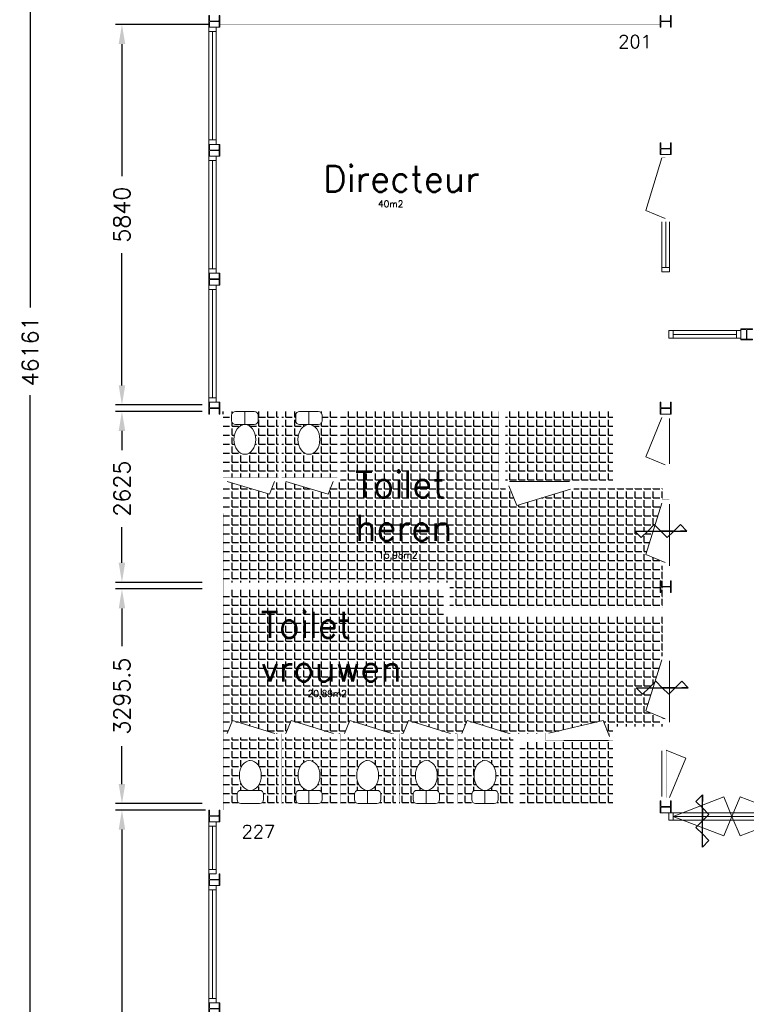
# Model space of a CAD drawing. Header units: millimetres. Extents: x 108018 to 208018, y -107735 to 42299730.
# Tile 4 of 17: x 131081 to 142228, y -65938 to -50821. Entities that reach past the tile are written whole.
import ezdxf

# ---------------------------------------------------------------- set-up
doc = ezdxf.new("R2010")
doc.units = ezdxf.units.MM
doc.header["$MEASUREMENT"] = 0
doc.layers.get('0').update_dxf_attribs({"linetype": 'CONTINUOUS'})
doc.layers.get('DEFPOINTS').update_dxf_attribs({"linetype": 'CONTINUOUS'})
for name, color, linetype in [('Arcering', 21, 'CONTINUOUS'), ('Binnenkozijn', 4, 'CONTINUOUS'), ('Binnenmuur', 1, 'CONTINUOUS'), ('Buitenmuur', 1, 'CONTINUOUS'), ('Maatvoering', 7, 'CONTINUOUS'), ('Profiel', 5, 'CONTINUOUS'), ('SANITAIR', 7, 'CONTINUOUS'), ('TEKST', 7, 'CONTINUOUS'), ('Timmerwerk', 5, 'CONTINUOUS'), ('Zelfsluitend', 7, 'CONTINUOUS')]:
    doc.layers.add(name, color=color, linetype=linetype)
doc.layers.add('Binnendeurkozin', color=4, linetype='CONTINUOUS', lineweight=18)
doc.styles.get("Standard").update_dxf_attribs({"font": 'romans.shx'})
doc.dimstyles.new('DIM-ARR', dxfattribs={"dimtxt": 2.5, "dimasz": 3, "dimexe": 1, "dimexo": 0, "dimgap": 1.5, "dimtad": 1, "dimdsep": 46, "dimtxsty": 'Standard', "dimcen": -3, "dimdle": 1.25, "dimclrt": 7, "dimadec": 0, "dimazin": 0, "dimtfac": 0.8, "dimtmove": 2, "dimatfit": 3, "dimfxl": 1, "dimtvp": 1.8, "dimtolj": 1, "dimarcsym": 0})
pattern_1 = [(0, (0, 0), (0, 137.5), [100, -37.5]), (90, (0, 0), (-137.5, 8e-15), [100, -37.5])]

# ---------------------------------------------------------------- blocks, each defined once
blk = doc.blocks.new('*D114')
at = {"layer": 'DEFPOINTS', "color": 0, "transparency": 16777216}
for p in [(131241, -32786), (134031, -32786), (133981, -78947)]:
    blk.add_point(p, dxfattribs=at)
at = {"layer": 'Maatvoering', "color": 0, "lineweight": -2, "transparency": 16777216}
for p, q in [((134031, -32786), (131141, -32786)), ((131241, -33086), (131241, -55241)), ((131241, -78647), (131241, -56588)), ((133981, -78947), (131141, -78947))]:
    blk.add_line(p, q, dxfattribs=at)
at = {"layer": 'Maatvoering', "color": 0, "transparency": 16777216}
for points in [[(131191, -33086), (131291, -33086), (131241, -32786)], [(131191, -78647), (131291, -78647), (131241, -78947)]]:
    blk.add_solid(points, dxfattribs=at)
at = {"layer": 'Maatvoering', "color": 7, "lineweight": 0, "transparency": 16777216, "insert": (131241, -55914), "char_height": 250, "attachment_point": 5, "rotation": 90}
blk.add_mtext('\\A1;46161', dxfattribs=at)
blk = doc.blocks.new('*D115')
at = {"layer": 'DEFPOINTS', "color": 0, "transparency": 16777216}
for p in [(132649, -59560), (133881, -59560), (133881, -62856)]:
    blk.add_point(p, dxfattribs=at)
at = {"layer": 'Maatvoering', "color": 0, "lineweight": -2, "transparency": 16777216}
for p, q in [((133881, -59560), (132549, -59560)), ((132649, -59860), (132649, -60439)), ((132649, -62556), (132649, -61977)), ((133881, -62856), (132549, -62856))]:
    blk.add_line(p, q, dxfattribs=at)
at = {"layer": 'Maatvoering', "color": 0, "transparency": 16777216}
for points in [[(132599, -59860), (132699, -59860), (132649, -59560)], [(132599, -62556), (132699, -62556), (132649, -62856)]]:
    blk.add_solid(points, dxfattribs=at)
at = {"layer": 'Maatvoering', "color": 7, "lineweight": 0, "transparency": 16777216, "insert": (132649, -61208), "char_height": 250, "attachment_point": 5, "rotation": 90}
blk.add_mtext('\\A1;3295.5', dxfattribs=at)
blk = doc.blocks.new('*D116')
at = {"layer": 'DEFPOINTS', "color": 0, "transparency": 16777216}
for p in [(132649, -56835), (133881, -56835), (133881, -59460)]:
    blk.add_point(p, dxfattribs=at)
at = {"layer": 'Maatvoering', "color": 0, "lineweight": -2, "transparency": 16777216}
for p, q in [((133881, -56835), (132549, -56835)), ((132649, -57135), (132649, -57430)), ((132649, -59160), (132649, -58611)), ((133881, -59460), (132549, -59460))]:
    blk.add_line(p, q, dxfattribs=at)
at = {"layer": 'Maatvoering', "color": 0, "transparency": 16777216}
for points in [[(132599, -57135), (132699, -57135), (132649, -56835)], [(132599, -59160), (132699, -59160), (132649, -59460)]]:
    blk.add_solid(points, dxfattribs=at)
at = {"layer": 'Maatvoering', "color": 7, "lineweight": 0, "transparency": 16777216, "insert": (132649, -58020), "char_height": 250, "attachment_point": 5, "rotation": 90}
blk.add_mtext('\\A1;2625', dxfattribs=at)
blk = doc.blocks.new('*D118')
at = {"layer": 'DEFPOINTS', "color": 0, "transparency": 16777216}
for p in [(132649, -62956), (133931, -62956), (133981, -71896)]:
    blk.add_point(p, dxfattribs=at)
at = {"layer": 'Maatvoering', "color": 0, "lineweight": -2, "transparency": 16777216}
for p, q in [((133931, -62956), (132549, -62956)), ((132649, -63256), (132649, -66835)), ((132649, -71596), (132649, -68016)), ((133981, -71896), (132549, -71896))]:
    blk.add_line(p, q, dxfattribs=at)
at = {"layer": 'Maatvoering', "color": 0, "transparency": 16777216}
for points in [[(132599, -63256), (132699, -63256), (132649, -62956)], [(132599, -71596), (132699, -71596), (132649, -71896)]]:
    blk.add_solid(points, dxfattribs=at)
at = {"layer": 'Maatvoering', "color": 7, "lineweight": 0, "transparency": 16777216, "insert": (132649, -67426), "char_height": 250, "attachment_point": 5, "rotation": 90}
blk.add_mtext('\\A1;8940', dxfattribs=at)
blk = doc.blocks.new('*D119')
at = {"layer": 'DEFPOINTS', "color": 0, "transparency": 16777216}
for p in [(132649, -50895), (133981, -50895), (133881, -56735)]:
    blk.add_point(p, dxfattribs=at)
at = {"layer": 'Maatvoering', "color": 0, "lineweight": -2, "transparency": 16777216}
for p, q in [((133981, -50895), (132549, -50895)), ((132649, -51195), (132649, -53225)), ((132649, -56435), (132649, -54406)), ((133881, -56735), (132549, -56735))]:
    blk.add_line(p, q, dxfattribs=at)
at = {"layer": 'Maatvoering', "color": 0, "transparency": 16777216}
for points in [[(132599, -51195), (132699, -51195), (132649, -50895)], [(132599, -56435), (132699, -56435), (132649, -56735)]]:
    blk.add_solid(points, dxfattribs=at)
at = {"layer": 'Maatvoering', "color": 7, "lineweight": 0, "transparency": 16777216, "insert": (132649, -53815), "char_height": 250, "attachment_point": 5, "rotation": 90}
blk.add_mtext('\\A1;5840', dxfattribs=at)

msp = doc.modelspace()

# ---------------------------------------------------------------- hatches: boundary and pattern name
at = {"layer": 'Arcering'}
h = msp.add_hatch(dxfattribs=at)
h.set_pattern_fill('ANGLE', color=256, scale=500)
h.set_pattern_definition(pattern_1)
h.paths.add_polyline_path([(140181.295, -56835.166), (138531.295, -56835.166), (138531.295, -57913.166), (138598.295, -57913.166), (139513.295, -57913.166), (139580.295, -57913.166), (139580.295, -57920.166), (140181.295, -57920.166)])
h.paths.add_polyline_path([(140797.965, -58672.684), (140716.202, -58672.684), (140616.202, -58772.684), (140516.202, -58672.684), (140716.202, -58672.684), (140816.202, -58572.684), (140826.553, -58583.035), (140934.295, -58245.166), (140934.295, -58193.166), (140941.295, -58193.166), (140941.295, -58020.166), (139580.295, -58020.166), (139580.295, -58027.166), (139528.295, -58027.166), (138706.375, -58277.465), (138603.788, -58027.166), (138583.295, -58027.166), (138531.295, -58027.166), (138531.295, -58020.166), (138431.295, -58020.166), (138431.295, -56835.166), (136001.455, -56835.166), (136001.455, -57910.166), (135951.455, -57910.166), (135891.455, -57910.166), (135810.451, -58107.805), (135161.455, -57910.166), (135101.455, -57910.166), (135051.455, -57910.166), (134991.455, -57910.166), (134910.451, -58107.805), (134261.455, -57910.166), (134201.465, -57910.166), (134201.72, -59460.166), (137681.72, -59460.166), (137681.72, -59850.166), (140941.295, -59850.166), (140941.295, -59535.468, 0.68193828), (140915.295, -59545.666), (140905.795, -59617.666), (140915.295, -59617.666), (140915.295, -59545.666), (140905.795, -59437.666), (140915.295, -59509.666, 0.681933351), (140941.295, -59519.864), (140941.295, -59205.166), (140934.295, -59205.166), (140934.295, -59153.166), (140934.295, -59132.673), (140683.995, -59030.086)])
edge = h.paths.add_edge_path(flags=17)
edge.add_line((135951.455, -56835.166), (135660.775, -56835.166))
edge.add_arc((135660.82, -56895.166), 60, 0, 90.0424681, ccw=False)
edge.add_line((135720.82, -56895.166), (135720.82, -56977.752))
edge.add_arc((135660.82, -56977.752), 60, -90, 0, ccw=False)
edge.add_line((135660.82, -57037.752), (135524.889, -57037.752))
edge.add_ellipse((135517.709, -57265.865), major_axis=(0, 228.113), ratio=0.735922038, start_angle=0, end_angle=360)
edge.add_line((135510.529, -57037.752), (135374.598, -57037.752))
edge.add_arc((135374.598, -56977.752), 60, 180, 270, ccw=False)
edge.add_line((135314.598, -56977.752), (135314.598, -56895.166))
edge.add_arc((135374.598, -56895.166), 60, 90.0465133, 180, ccw=False)
edge.add_line((135374.549, -56835.166), (135101.455, -56835.166))
edge.add_line((135101.455, -56835.166), (135101.455, -57850.166))
edge.add_line((135101.455, -57850.166), (135161.455, -57850.166))
edge.add_line((135161.455, -57850.166), (135891.455, -57850.166))
edge.add_line((135891.455, -57850.166), (135951.455, -57850.166))
edge.add_line((135951.455, -57850.166), (135951.455, -56835.166))
edge = h.paths.add_edge_path()
edge.add_line((135051.455, -56835.166), (134678.007, -56835.166))
edge.add_arc((134678.064, -56895.166), 60, 0, 90.0551312, ccw=False)
edge.add_line((134738.064, -56895.166), (134738.064, -56977.752))
edge.add_arc((134678.064, -56977.752), 60, -90, 0, ccw=False)
edge.add_line((134678.064, -57037.752), (134542.134, -57037.752))
edge.add_ellipse((134534.954, -57265.865), major_axis=(0, 228.113), ratio=0.735922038, start_angle=0, end_angle=360)
edge.add_line((134527.773, -57037.752), (134391.843, -57037.752))
edge.add_arc((134391.843, -56977.752), 60, 180, 270, ccw=False)
edge.add_line((134331.843, -56977.752), (134331.843, -56895.166))
edge.add_arc((134391.843, -56895.166), 60, 90.0583043, 180, ccw=False)
edge.add_line((134391.782, -56835.166), (134152.294, -56835.166))
edge.add_line((134152.294, -56835.166), (134152.294, -56875.166))
edge.add_line((134152.294, -56875.166), (134201.294, -56875.166))
edge.add_line((134201.294, -56875.166), (134201.455, -57850.166))
edge.add_line((134201.455, -57850.166), (134261.455, -57850.166))
edge.add_line((134261.455, -57850.166), (134991.455, -57850.166))
edge.add_line((134991.455, -57850.166), (135051.455, -57850.166))
edge.add_line((135051.455, -57850.166), (135051.455, -56835.166))
h.paths.add_polyline_path([(136558.24, -59135.382), (137232.05, -59135.382), (137232.05, -58966.334), (136558.24, -58966.334)], flags=24)
h.paths.add_polyline_path([(136126.319, -58921.988), (137831.081, -58921.988), (137831.081, -57655.321), (136126.319, -57655.321)], flags=24)
h = msp.add_hatch(dxfattribs=at)
h.set_pattern_fill('ANGLE', color=256, scale=500)
h.set_pattern_definition(pattern_1)
h.paths.add_polyline_path([(140934.295, -60647.166), (140934.295, -60595.166), (140941.295, -60595.166), (140941.295, -59950.166), (137681.72, -59950.166), (137581.72, -59950.166), (137581.72, -59560.166), (134201.736, -59560.166), (134202.101, -61780.666), (134262.101, -61780.666), (134343.105, -61583.027), (134992.101, -61780.666), (135052.101, -61780.666), (135102.101, -61780.666), (135162.101, -61780.666), (135243.105, -61583.027), (135892.101, -61780.666), (135952.101, -61780.666), (136002.101, -61780.666), (136062.101, -61780.666), (136143.105, -61583.027), (136792.101, -61780.666), (136852.101, -61780.666), (136902.101, -61780.666), (136962.101, -61780.666), (137043.105, -61583.027), (137692.101, -61780.666), (137752.101, -61780.666), (137802.101, -61780.666), (137862.101, -61780.666), (137943.105, -61583.027), (138592.101, -61780.666), (138652.101, -61780.666), (138752.101, -61780.666), (139147.295, -61780.666), (139147.295, -61773.666), (139199.295, -61773.666), (140030.465, -61582.535), (140108.802, -61773.666), (140129.295, -61773.666), (140181.295, -61773.666), (140181.295, -61770.666), (140181.295, -61720.666), (140181.295, -61670.666), (140941.295, -61670.666), (140941.295, -61607.166), (140934.295, -61607.166), (140934.295, -61555.166), (140934.295, -61534.673), (140683.995, -61432.086), (140797.171, -61077.175), (140737.405, -61077.175), (140637.405, -61177.175), (140537.405, -61077.175), (140737.405, -61077.175), (140825.153, -60989.427)])
h.paths.add_polyline_path([(140181.295, -61887.666), (140114.295, -61887.666), (139429.295, -61887.666), (139194.295, -61887.666), (139147.295, -61887.666), (138752.101, -61880.666), (138752.101, -62855.666), (140181.295, -62855.666)])
edge = h.paths.add_edge_path()
edge.add_line((138652.101, -61840.666), (138592.101, -61840.666))
edge.add_line((138592.101, -61840.666), (137862.101, -61840.666))
edge.add_line((137862.101, -61840.666), (137802.101, -61840.666))
edge.add_line((137802.101, -61840.666), (137802.101, -62855.666))
edge.add_line((137802.101, -62855.666), (138075.554, -62855.666))
edge.add_arc((138075.529, -62795.666), 60, 180, 270.0239236, ccw=False)
edge.add_line((138015.529, -62795.666), (138015.529, -62713.08))
edge.add_arc((138075.529, -62713.08), 60, 90, 180, ccw=False)
edge.add_line((138075.529, -62653.08), (138215.399, -62653.08))
edge.add_ellipse((138218.64, -62424.967), major_axis=(0, -228.113), ratio=0.735922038, start_angle=0, end_angle=360)
edge.add_line((138224.475, -62653.08), (138361.751, -62653.08))
edge.add_arc((138361.751, -62713.08), 60, 0, 90, ccw=False)
edge.add_line((138421.751, -62713.08), (138421.751, -62795.666))
edge.add_arc((138361.751, -62795.666), 60, -89.9760764, 0, ccw=False)
edge.add_line((138361.776, -62855.666), (138652.101, -62855.666))
edge.add_line((138652.101, -62855.666), (138652.101, -61840.666))
edge = h.paths.add_edge_path()
edge.add_line((137752.101, -61840.666), (137692.101, -61840.666))
edge.add_line((137692.101, -61840.666), (136962.101, -61840.666))
edge.add_line((136962.101, -61840.666), (136902.101, -61840.666))
edge.add_line((136902.101, -61840.666), (136902.101, -62855.666))
edge.add_line((136902.101, -62855.666), (137175.554, -62855.666))
edge.add_arc((137175.529, -62795.666), 60, 180, 270.0239236, ccw=False)
edge.add_line((137115.529, -62795.666), (137115.529, -62713.08))
edge.add_arc((137175.529, -62713.08), 60, 90, 180, ccw=False)
edge.add_line((137175.529, -62653.08), (137315.399, -62653.08))
edge.add_ellipse((137318.64, -62424.967), major_axis=(0, -228.113), ratio=0.735922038, start_angle=0, end_angle=360)
edge.add_line((137324.475, -62653.08), (137461.751, -62653.08))
edge.add_arc((137461.751, -62713.08), 60, 0, 90, ccw=False)
edge.add_line((137521.751, -62713.08), (137521.751, -62795.666))
edge.add_arc((137461.751, -62795.666), 60, -89.9760764, 0, ccw=False)
edge.add_line((137461.776, -62855.666), (137752.101, -62855.666))
edge.add_line((137752.101, -62855.666), (137752.101, -61840.666))
edge = h.paths.add_edge_path()
edge.add_line((136852.101, -61840.666), (136792.101, -61840.666))
edge.add_line((136792.101, -61840.666), (136062.101, -61840.666))
edge.add_line((136062.101, -61840.666), (136002.101, -61840.666))
edge.add_line((136002.101, -61840.666), (136002.101, -62855.666))
edge.add_line((136002.101, -62855.666), (136275.554, -62855.666))
edge.add_arc((136275.529, -62795.666), 60, 180, 270.0239236, ccw=False)
edge.add_line((136215.529, -62795.666), (136215.529, -62713.08))
edge.add_arc((136275.529, -62713.08), 60, 90, 180, ccw=False)
edge.add_line((136275.529, -62653.08), (136415.399, -62653.08))
edge.add_ellipse((136418.64, -62424.967), major_axis=(0, -228.113), ratio=0.735922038, start_angle=0, end_angle=360)
edge.add_line((136424.475, -62653.08), (136561.751, -62653.08))
edge.add_arc((136561.751, -62713.08), 60, 0, 90, ccw=False)
edge.add_line((136621.751, -62713.08), (136621.751, -62795.666))
edge.add_arc((136561.751, -62795.666), 60, -89.9760764, 0, ccw=False)
edge.add_line((136561.776, -62855.666), (136852.101, -62855.666))
edge.add_line((136852.101, -62855.666), (136852.101, -61840.666))
edge = h.paths.add_edge_path()
edge.add_line((135952.101, -61840.666), (135892.101, -61840.666))
edge.add_line((135892.101, -61840.666), (135162.101, -61840.666))
edge.add_line((135162.101, -61840.666), (135102.101, -61840.666))
edge.add_line((135102.101, -61840.666), (135102.101, -62855.666))
edge.add_line((135102.101, -62855.666), (135375.554, -62855.666))
edge.add_arc((135375.529, -62795.666), 60, 180, 270.0239236, ccw=False)
edge.add_line((135315.529, -62795.666), (135315.529, -62713.08))
edge.add_arc((135375.529, -62713.08), 60, 90, 180, ccw=False)
edge.add_line((135375.529, -62653.08), (135514.298, -62653.08))
edge.add_ellipse((135518.64, -62424.967), major_axis=(0, -228.113), ratio=0.735922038, start_angle=0, end_angle=360)
edge.add_line((135522.982, -62653.08), (135661.751, -62653.08))
edge.add_arc((135661.751, -62713.08), 60, 0, 90, ccw=False)
edge.add_line((135721.751, -62713.08), (135721.751, -62795.666))
edge.add_arc((135661.751, -62795.666), 60, -89.9760764, 0, ccw=False)
edge.add_line((135661.776, -62855.666), (135952.101, -62855.666))
edge.add_line((135952.101, -62855.666), (135952.101, -61840.666))
edge = h.paths.add_edge_path()
edge.add_line((135052.101, -61840.666), (134992.101, -61840.666))
edge.add_line((134992.101, -61840.666), (134262.101, -61840.666))
edge.add_line((134262.101, -61840.666), (134202.111, -61840.666))
edge.add_line((134202.111, -61840.666), (134202.278, -62855.666))
edge.add_line((134202.278, -62855.666), (134475.554, -62855.666))
edge.add_arc((134475.529, -62795.666), 60, 180, 270.0239236, ccw=False)
edge.add_line((134415.529, -62795.666), (134415.529, -62713.08))
edge.add_arc((134475.529, -62713.08), 60, 90, 180, ccw=False)
edge.add_line((134475.529, -62653.08), (134614.298, -62653.08))
edge.add_ellipse((134618.64, -62424.967), major_axis=(0, -228.113), ratio=0.735922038, start_angle=0, end_angle=360)
edge.add_line((134622.982, -62653.08), (134761.751, -62653.08))
edge.add_arc((134761.751, -62713.08), 60, 0, 90, ccw=False)
edge.add_line((134821.751, -62713.08), (134821.751, -62795.666))
edge.add_arc((134761.751, -62795.666), 60, -89.9760764, 0, ccw=False)
edge.add_line((134761.776, -62855.666), (135052.101, -62855.666))
edge.add_line((135052.101, -62855.666), (135052.101, -61840.666))
h.paths.add_polyline_path([(135473.66, -61260.852), (136161.755, -61260.852), (136161.755, -61091.805), (135473.66, -61091.805)], flags=24)
h.paths.add_polyline_path([(134678.841, -61079.824), (137164.555, -61079.824), (137164.555, -59813.157), (134678.841, -59813.157)], flags=24)

# ---------------------------------------------------------------- linework, layer by layer
at = {"layer": 'Binnendeurkozin', "lineweight": 0}
for p, q in [((140683.995, -53749.086), (140934.294, -52942.166)), ((140984.294, -53872.166), (140683.995, -53749.086)), ((140683.995, -57534.086), (140934.295, -56927.166)), ((141048.295, -57642.166), (141048.295, -56942.166)), ((140984.295, -57657.166), (140683.995, -57534.086)), ((134910.451, -58107.805), (134261.455, -57910.166)), ((134991.455, -57910.166), (134910.451, -58107.805)), ((135810.451, -58107.805), (135161.455, -57910.166)), ((135891.455, -57910.166), (135810.451, -58107.805)), ((138583.295, -57977.166), (138706.375, -58277.465)), ((139513.295, -57913.166), (138594.295, -57913.166)), ((138706.375, -58277.465), (139528.295, -58027.166)), ((140683.995, -59030.086), (140934.295, -58245.166)), ((141048.295, -59205.166), (141048.295, -58260.166)), ((140984.295, -59153.166), (140683.995, -59030.086)), ((140683.995, -61432.086), (140934.295, -60647.166)), ((141048.295, -61607.166), (141048.295, -60662.166)), ((140984.295, -61555.166), (140683.995, -61432.086)), ((134262.101, -61780.666), (134343.105, -61583.027)), ((134343.105, -61583.027), (134992.101, -61780.666)), ((135162.101, -61780.666), (135243.105, -61583.027)), ((135243.105, -61583.027), (135892.101, -61780.666)), ((136062.101, -61780.666), (136143.105, -61583.027)), ((136143.105, -61583.027), (136792.101, -61780.666)), ((136962.101, -61780.666), (137043.105, -61583.027)), ((137043.105, -61583.027), (137692.101, -61780.666)), ((137862.101, -61780.666), (137943.105, -61583.027)), ((137943.105, -61583.027), (138592.101, -61780.666)), ((140030.465, -61582.535), (139199.295, -61773.666)), ((140129.295, -61823.666), (140030.465, -61582.535)), ((139429.295, -61887.666), (140114.295, -61887.666)), ((140934.295, -62048.666), (140934.295, -62748.666)), ((140998.295, -62033.666), (141298.595, -62156.746)), ((141298.595, -62156.746), (141048.295, -62763.666)), ((141885.215, -62752.367), (141108.295, -63052.666)), ((142008.295, -63052.666), (141885.215, -62752.367)), ((142008.295, -63052.666), (142131.375, -62752.367)), ((142131.375, -62752.367), (142908.295, -63052.666)), ((142008.295, -62995.666), (142908.295, -62995.666)), ((141108.295, -63052.666), (142008.295, -63052.666)), ((141885.215, -63352.966), (141108.295, -63052.666)), ((142008.295, -63109.666), (141108.295, -63109.666)), ((142008.295, -63052.666), (141885.215, -63352.966)), ((142908.295, -63052.666), (142008.295, -63052.666)), ((142008.295, -63052.666), (142131.375, -63352.966)), ((142131.375, -63352.966), (142908.295, -63052.666))]:
    msp.add_line(p, q, dxfattribs=at)
at = {"layer": 'Binnendeurkozin', "lineweight": 0, "const_width": 0.8}
for points in [[(141048.294, -52890.166), (140934.294, -52890.166), (140934.294, -52942.166), (140984.294, -52942.166), (140984.294, -52957.166), (141048.294, -52957.166), (141048.294, -52890.166)], [(140934.294, -52942.166), (140984.294, -52942.166), (140984.294, -53872.166), (140934.294, -53872.166), (140934.294, -52942.166)], [(141048.294, -52957.166), (141048.294, -53857.166)], [(141048.294, -53924.166), (140934.294, -53924.166), (140934.294, -53872.166), (140984.294, -53872.166), (140984.294, -53857.166), (141048.294, -53857.166), (141048.294, -53924.166)], [(141048.295, -56875.166), (140934.295, -56875.166), (140934.295, -56927.166), (140984.295, -56927.166), (140984.295, -56942.166), (141048.295, -56942.166), (141048.295, -56875.166)], [(140934.295, -56927.166), (140984.295, -56927.166), (140984.295, -57657.166), (140934.295, -57657.166), (140934.295, -56927.166)], [(141048.295, -57709.166), (140934.295, -57709.166), (140934.295, -57657.166), (140984.295, -57657.166), (140984.295, -57642.166), (141048.295, -57642.166), (141048.295, -57709.166)], [(134261.455, -57850.166), (134261.455, -57910.166), (134201.455, -57910.166), (134201.455, -57850.166), (134261.455, -57850.166)], [(134991.455, -57850.166), (134261.455, -57850.166)], [(135051.455, -57850.166), (135051.455, -57910.166), (134991.455, -57910.166), (134991.455, -57850.166), (135051.455, -57850.166)], [(135161.455, -57850.166), (135161.455, -57910.166), (135101.455, -57910.166), (135101.455, -57850.166), (135161.455, -57850.166)], [(135891.455, -57850.166), (135161.455, -57850.166)], [(135951.455, -57850.166), (135951.455, -57910.166), (135891.455, -57910.166), (135891.455, -57850.166), (135951.455, -57850.166)], [(134991.455, -57910.166), (134261.455, -57910.166)], [(135891.455, -57910.166), (135161.455, -57910.166)], [(138531.295, -57913.166), (138531.295, -58027.166), (138583.295, -58027.166), (138583.295, -57977.166), (138598.295, -57977.166), (138598.295, -57913.166), (138531.295, -57913.166)], [(138583.295, -58027.166), (138583.295, -57977.166), (139528.295, -57977.166), (139528.295, -58027.166), (138583.295, -58027.166)], [(139580.295, -57913.166), (139580.295, -58027.166), (139528.295, -58027.166), (139528.295, -57977.166), (139513.295, -57977.166), (139513.295, -57913.166), (139580.295, -57913.166)], [(141048.295, -58193.166), (140934.295, -58193.166), (140934.295, -58245.166), (140984.295, -58245.166), (140984.295, -58260.166), (141048.295, -58260.166), (141048.295, -58193.166)], [(140934.295, -58245.166), (140984.295, -58245.166), (140984.295, -59153.166), (140934.295, -59153.166), (140934.295, -58245.166)], [(141048.295, -58360.826), (141048.295, -59138.166)], [(141048.295, -59205.166), (140934.295, -59205.166), (140934.295, -59153.166), (140984.295, -59153.166), (140984.295, -59138.166), (141048.295, -59138.166), (141048.295, -59205.166)], [(141048.295, -60595.166), (140934.295, -60595.166), (140934.295, -60647.166), (140984.295, -60647.166), (140984.295, -60662.166), (141048.295, -60662.166), (141048.295, -60595.166)], [(140934.295, -60647.166), (140984.295, -60647.166), (140984.295, -61555.166), (140934.295, -61555.166), (140934.295, -60647.166)], [(141048.295, -60762.826), (141048.295, -61540.166)], [(141048.295, -61607.166), (140934.295, -61607.166), (140934.295, -61555.166), (140984.295, -61555.166), (140984.295, -61540.166), (141048.295, -61540.166), (141048.295, -61607.166)], [(134202.101, -61840.666), (134202.101, -61780.666), (134262.101, -61780.666), (134262.101, -61840.666), (134202.101, -61840.666)], [(134262.101, -61780.666), (134992.101, -61780.666)], [(134992.101, -61840.666), (134992.101, -61780.666), (135052.101, -61780.666), (135052.101, -61840.666), (134992.101, -61840.666)], [(135102.101, -61840.666), (135102.101, -61780.666), (135162.101, -61780.666), (135162.101, -61840.666), (135102.101, -61840.666)], [(135162.101, -61780.666), (135892.101, -61780.666)], [(135892.101, -61840.666), (135892.101, -61780.666), (135952.101, -61780.666), (135952.101, -61840.666), (135892.101, -61840.666)], [(136002.101, -61840.666), (136002.101, -61780.666), (136062.101, -61780.666), (136062.101, -61840.666), (136002.101, -61840.666)], [(136062.101, -61780.666), (136792.101, -61780.666)], [(136792.101, -61840.666), (136792.101, -61780.666), (136852.101, -61780.666), (136852.101, -61840.666), (136792.101, -61840.666)], [(136902.101, -61840.666), (136902.101, -61780.666), (136962.101, -61780.666), (136962.101, -61840.666), (136902.101, -61840.666)], [(136962.101, -61780.666), (137692.101, -61780.666)], [(137692.101, -61840.666), (137692.101, -61780.666), (137752.101, -61780.666), (137752.101, -61840.666), (137692.101, -61840.666)], [(137802.101, -61840.666), (137802.101, -61780.666), (137862.101, -61780.666), (137862.101, -61840.666), (137802.101, -61840.666)], [(137862.101, -61780.666), (138592.101, -61780.666)], [(138592.101, -61840.666), (138592.101, -61780.666), (138652.101, -61780.666), (138652.101, -61840.666), (138592.101, -61840.666)], [(139147.295, -61887.666), (139147.295, -61773.666), (139199.295, -61773.666), (139199.295, -61823.666), (139214.295, -61823.666), (139214.295, -61887.666), (139147.295, -61887.666)], [(140129.295, -61773.666), (140129.295, -61823.666), (139199.295, -61823.666), (139199.295, -61773.666), (140129.295, -61773.666)], [(140181.295, -61887.666), (140181.295, -61773.666), (140129.295, -61773.666), (140129.295, -61823.666), (140114.295, -61823.666), (140114.295, -61887.666), (140181.295, -61887.666)], [(134262.101, -61840.666), (134992.101, -61840.666)], [(135162.101, -61840.666), (135892.101, -61840.666)], [(136062.101, -61840.666), (136792.101, -61840.666)], [(136962.101, -61840.666), (137692.101, -61840.666)], [(137862.101, -61840.666), (138592.101, -61840.666)], [(139991.635, -61887.666), (139194.295, -61887.666)], [(140934.295, -61981.666), (141048.295, -61981.666), (141048.295, -62033.666), (140998.295, -62033.666), (140998.295, -62048.666), (140934.295, -62048.666), (140934.295, -61981.666)], [(141048.295, -62763.666), (140998.295, -62763.666), (140998.295, -62033.666), (141048.295, -62033.666), (141048.295, -62763.666)], [(141067.295, -62815.666), (140915.295, -62815.666)], [(140934.295, -62815.666), (141048.295, -62815.666), (141048.295, -62763.666), (140998.295, -62763.666), (140998.295, -62748.666), (140934.295, -62748.666), (140934.295, -62815.666)]]:
    msp.add_lwpolyline(points, dxfattribs=at)
at = {"layer": 'Binnendeurkozin', "lineweight": 0}
for points in [[(141041.295, -62995.666), (141108.295, -62995.666), (141108.295, -63109.666), (141041.295, -63109.666), (141041.295, -62995.666)], [(141108.295, -62995.666), (142008.295, -62995.666)], [(142908.295, -63109.666), (142008.295, -63109.666)]]:
    msp.add_lwpolyline(points, dxfattribs=at)
at = {"layer": 'Binnenkozijn', "lineweight": 0}
for p, q in [((134038.294, -52668.166), (134038.294, -51002.166)), ((134095.294, -51002.166), (134095.294, -52668.166)), ((134038.294, -54648.166), (134038.294, -52982.166)), ((134095.294, -52982.166), (134095.294, -54648.166)), ((140991.294, -54624.166), (140991.294, -53924.166)), ((141048.294, -53924.166), (141048.294, -54624.166)), ((134038.294, -56628.166), (134038.294, -54962.166)), ((134095.294, -54962.166), (134095.294, -56628.166)), ((141108.295, -55652.164), (142078.295, -55652.164)), ((142145.295, -55709.164), (141108.295, -55709.164)), ((134038.294, -63868.666), (134038.294, -63202.666)), ((134095.294, -63202.666), (134095.294, -63868.666)), ((134038.294, -65848.666), (134038.294, -64182.666)), ((134095.294, -64182.666), (134095.294, -65848.666))]:
    msp.add_line(p, q, dxfattribs=at)
for points in [[(133981.294, -51002.166), (133981.294, -50935.166), (134095.294, -50935.166), (134095.294, -51002.166), (133981.294, -51002.166)], [(133981.294, -52668.166), (133981.294, -51002.166)], [(133981.294, -52735.166), (133981.294, -52668.166), (134095.294, -52668.166), (134095.294, -52735.166), (133981.294, -52735.166)], [(133981.294, -52982.166), (133981.294, -52915.166), (134095.294, -52915.166), (134095.294, -52982.166), (133981.294, -52982.166)], [(133981.294, -54648.166), (133981.294, -52982.166)], [(140934.294, -54624.166), (140934.294, -53924.166)], [(133981.294, -54715.166), (133981.294, -54648.166), (134095.294, -54648.166), (134095.294, -54715.166), (133981.294, -54715.166)], [(140934.294, -54691.166), (140934.294, -54624.166), (141048.294, -54624.166), (141048.294, -54691.166), (140934.294, -54691.166)], [(133981.294, -54962.166), (133981.294, -54895.166), (134095.294, -54895.166), (134095.294, -54962.166), (133981.294, -54962.166)], [(133981.294, -56628.166), (133981.294, -54962.166)], [(141041.295, -55595.164), (141108.295, -55595.164), (141108.295, -55709.164), (141041.295, -55709.164), (141041.295, -55595.164)], [(141108.295, -55595.164), (142145.295, -55595.164)], [(142078.295, -55595.164), (142145.295, -55595.164), (142145.295, -55709.164), (142078.295, -55709.164), (142078.295, -55595.164)], [(133981.294, -56695.166), (133981.294, -56628.166), (134095.294, -56628.166), (134095.294, -56695.166), (133981.294, -56695.166)], [(133981.294, -63202.666), (133981.294, -63135.666), (134095.294, -63135.666), (134095.294, -63202.666), (133981.294, -63202.666)], [(133981.294, -63868.666), (133981.294, -63202.666)], [(133981.294, -63935.666), (133981.294, -63868.666), (134095.294, -63868.666), (134095.294, -63935.666), (133981.294, -63935.666)], [(133981.294, -64182.666), (133981.294, -64115.666), (134095.294, -64115.666), (134095.294, -64182.666), (133981.294, -64182.666)], [(133981.294, -65848.666), (133981.294, -64182.666)], [(133981.294, -65915.666), (133981.294, -65848.666), (134095.294, -65848.666), (134095.294, -65915.666), (133981.294, -65915.666)]]:
    msp.add_lwpolyline(points, dxfattribs=at)
at = {"layer": 'Binnenmuur', "lineweight": 0, "const_width": 0.8}
for points in [[(140941.294, -52797.166), (141041.294, -52797.166), (141041.295, -50848.166), (140941.295, -50848.166), (140941.294, -52797.166), (140941.294, -52797.166)], [(140941.295, -56782.166), (141041.295, -56782.166), (141041.295, -54691.166), (140941.295, -54691.166), (140941.295, -56782.166), (140941.295, -56782.166)], [(133881.294, -62955.666), (133981.294, -62955.666), (133981.294, -56695.166), (133881.294, -56695.166), (133881.294, -62955.666), (133881.294, -62955.666)], [(135101.455, -56835.166), (135051.455, -56835.166), (135051.455, -57910.166), (135101.455, -57910.166), (135101.455, -56835.166)], [(136001.455, -56835.166), (135951.455, -56835.166), (135951.455, -57910.166), (136001.455, -57910.166), (136001.455, -56835.166)], [(140281.295, -57920.166), (140281.295, -56835.166), (140181.295, -56835.166), (140181.295, -57920.166), (140281.295, -57920.166)], [(134102.295, -62955.666), (134202.295, -62955.666), (134201.294, -56875.166), (134101.294, -56875.166), (134102.295, -62955.666), (134102.295, -62955.666)], [(141041.295, -57709.166), (140941.295, -57709.166), (140941.295, -58193.166), (141041.295, -58193.166), (141041.295, -57709.166)], [(141041.295, -59205.166), (140941.295, -59205.166), (140941.295, -60595.166), (141041.295, -60595.166), (141041.295, -59205.166)], [(134201.72, -59460.166), (137681.72, -59460.166), (137681.72, -59850.166), (140941.295, -59850.166), (140941.295, -59950.166), (137681.72, -59950.166), (137581.72, -59950.166), (137581.72, -59560.166), (134201.734, -59560.166), (134201.72, -59460.166)], [(141041.295, -61607.166), (140941.295, -61607.166), (140941.295, -61981.666), (141041.295, -61981.666), (141041.295, -61607.166)], [(135052.101, -62855.666), (135102.101, -62855.666), (135102.101, -61780.666), (135052.101, -61780.666), (135052.101, -62855.666)], [(135952.101, -62855.666), (136002.101, -62855.666), (136002.101, -61780.666), (135952.101, -61780.666), (135952.101, -62855.666)], [(136852.101, -62855.666), (136902.101, -62855.666), (136902.101, -61780.666), (136852.101, -61780.666), (136852.101, -62855.666)], [(137752.101, -62855.666), (137802.101, -62855.666), (137802.101, -61780.666), (137752.101, -61780.666), (137752.101, -62855.666)], [(139147.295, -61780.666), (138752.101, -61780.666), (138752.101, -61880.666), (139147.295, -61880.666), (139147.295, -61780.666)], [(140281.295, -61770.666), (140281.295, -62855.666), (140181.295, -62855.666), (140181.295, -61770.666), (140281.295, -61770.666)], [(140905.795, -62955.666), (140905.795, -62855.666), (134202.286, -62855.666), (134202.286, -62955.666), (140905.795, -62955.666)], [(141041.295, -62995.666), (141041.295, -66112.666), (140941.295, -66112.666), (140941.295, -62995.666), (141041.295, -62995.666)]]:
    msp.add_lwpolyline(points, dxfattribs=at)
at = {"layer": 'Buitenmuur', "lineweight": 0, "const_width": 0.8}
for points in [[(140905.794, -50895.166), (134152.295, -50895.166), (134152.295, -50795.166), (140905.794, -50795.166), (140905.794, -50895.166)], [(140905.795, -56835.166), (134152.295, -56835.166), (134152.295, -56735.166), (140905.795, -56735.166), (140905.795, -56835.166)], [(138531.295, -57920.166), (138531.295, -58020.166), (138431.295, -58020.166), (138431.295, -56835.166), (138531.295, -56835.166), (138531.295, -57920.166), (138531.295, -57920.166)], [(139580.295, -57970.166), (139580.295, -57920.166), (140941.295, -57920.166), (140941.295, -58020.166), (139580.295, -58020.166), (139580.295, -57970.166)], [(140181.295, -61720.666), (140181.295, -61770.666), (140941.295, -61770.666), (140941.295, -61670.666), (140181.295, -61670.666), (140181.295, -61720.666)], [(138752.101, -61780.666), (138752.101, -61780.666), (138652.101, -61780.666), (138652.101, -62859.158), (138752.101, -62859.158), (138752.101, -61780.666), (138752.101, -61780.666)], [(139641.295, -62955.666), (139741.295, -62955.666), (139741.295, -64515.666), (140941.295, -64515.666), (140941.295, -64615.666), (139641.295, -64615.666), (139641.295, -62955.666)]]:
    msp.add_lwpolyline(points, dxfattribs=at)
at = {"layer": 'Profiel', "lineweight": 0}
for points in [[(133981.294, -50935.166), (133990.794, -50935.166), (133990.794, -50863.166, -0.414213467), (134005.794, -50848.166), (134127.794, -50848.166, -0.414213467), (134142.794, -50863.166), (134142.794, -50935.166), (134152.294, -50935.166), (134152.295, -50755.166), (134142.795, -50755.166), (134142.795, -50827.166, -0.41421385), (134127.795, -50842.166), (134005.795, -50842.166, -0.414213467), (133990.795, -50827.166), (133990.795, -50755.166), (133981.294, -50755.166)], [(140905.794, -50935.166), (140915.294, -50935.166), (140915.295, -50863.166, -0.414213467), (140930.295, -50848.166), (141052.295, -50848.166, -0.414213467), (141067.295, -50863.166), (141067.295, -50935.166), (141076.795, -50935.166), (141076.795, -50755.166), (141067.295, -50755.166), (141067.295, -50827.166, -0.41421385), (141052.295, -50842.166), (140930.295, -50842.166, -0.414213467), (140915.295, -50827.166), (140915.295, -50755.166), (140905.794, -50755.166)], [(133981.294, -52915.166), (133990.794, -52915.166), (133990.794, -52843.166, -0.414213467), (134005.794, -52828.166), (134127.794, -52828.166, -0.414213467), (134142.794, -52843.166), (134142.794, -52915.166), (134152.294, -52915.166), (134152.295, -52735.166), (134142.795, -52735.166), (134142.795, -52807.166, -0.41421385), (134127.795, -52822.166), (134005.795, -52822.166, -0.414213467), (133990.795, -52807.166), (133990.795, -52735.166), (133981.294, -52735.166)], [(140905.794, -52890.166), (140915.294, -52890.166), (140915.294, -52818.166, -0.414213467), (140930.294, -52803.166), (141052.294, -52803.166, -0.414213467), (141067.294, -52818.166), (141067.294, -52890.166), (141076.794, -52890.166), (141076.794, -52710.166), (141067.294, -52710.166), (141067.294, -52782.166, -0.41421385), (141052.294, -52797.166), (140930.294, -52797.166, -0.414213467), (140915.294, -52782.166), (140915.295, -52710.166), (140905.794, -52710.166)], [(133981.294, -54895.166), (133990.794, -54895.166), (133990.794, -54823.166, -0.414213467), (134005.794, -54808.166), (134127.794, -54808.166, -0.414213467), (134142.794, -54823.166), (134142.794, -54895.166), (134152.294, -54895.166), (134152.295, -54715.166), (134142.795, -54715.166), (134142.795, -54787.166, -0.41421385), (134127.795, -54802.166), (134005.795, -54802.166, -0.414213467), (133990.795, -54787.166), (133990.795, -54715.166), (133981.294, -54715.166)], [(142145.295, -55566.664), (142145.295, -55576.164), (142217.295, -55576.164, -0.414213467), (142232.295, -55591.164), (142232.295, -55713.164, -0.414213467), (142217.295, -55728.164), (142145.295, -55728.164), (142145.295, -55737.664), (142325.295, -55737.664), (142325.295, -55728.164), (142253.295, -55728.164, -0.41421385), (142238.295, -55713.164), (142238.295, -55591.164, -0.414213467), (142253.295, -55576.164), (142325.295, -55576.164), (142325.295, -55566.664)], [(133981.294, -56875.166), (133990.794, -56875.166), (133990.794, -56803.166, -0.414213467), (134005.794, -56788.166), (134127.794, -56788.166, -0.414213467), (134142.794, -56803.166), (134142.794, -56875.166), (134152.294, -56875.166), (134152.295, -56695.166), (134142.795, -56695.166), (134142.795, -56767.166, -0.41421385), (134127.795, -56782.166), (134005.795, -56782.166, -0.414213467), (133990.795, -56767.166), (133990.795, -56695.166), (133981.294, -56695.166)], [(140905.795, -56875.166), (140915.295, -56875.166), (140915.295, -56803.166, -0.414213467), (140930.295, -56788.166), (141052.295, -56788.166, -0.414213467), (141067.295, -56803.166), (141067.295, -56875.166), (141076.795, -56875.166), (141076.795, -56695.166), (141067.295, -56695.166), (141067.295, -56767.166, -0.41421385), (141052.295, -56782.166), (140930.295, -56782.166, -0.414213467), (140915.295, -56767.166), (140915.295, -56695.166), (140905.795, -56695.166)], [(140905.795, -59617.666), (140915.295, -59617.666), (140915.295, -59545.666, -0.414213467), (140930.295, -59530.666), (141052.295, -59530.666, -0.414213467), (141067.295, -59545.666), (141067.295, -59617.666), (141076.795, -59617.666), (141076.795, -59437.666), (141067.295, -59437.666), (141067.295, -59509.666, -0.41421385), (141052.295, -59524.666), (140930.295, -59524.666, -0.414213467), (140915.295, -59509.666), (140915.295, -59437.666), (140905.795, -59437.666)], [(140905.795, -62995.666), (140915.295, -62995.666), (140915.295, -62923.666, -0.414213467), (140930.295, -62908.666), (141052.295, -62908.666, -0.414213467), (141067.295, -62923.666), (141067.295, -62995.666), (141076.795, -62995.666), (141076.795, -62815.666), (141067.295, -62815.666), (141067.295, -62887.666, -0.41421385), (141052.295, -62902.666), (140930.295, -62902.666, -0.414213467), (140915.295, -62887.666), (140915.295, -62815.666), (140905.795, -62815.666)], [(133981.294, -63135.666), (133990.794, -63135.666), (133990.794, -63063.666, -0.414213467), (134005.794, -63048.666), (134127.794, -63048.666, -0.414213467), (134142.794, -63063.666), (134142.794, -63135.666), (134152.294, -63135.666), (134152.295, -62955.666), (134142.795, -62955.666), (134142.795, -63027.666, -0.41421385), (134127.795, -63042.666), (134005.795, -63042.666, -0.414213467), (133990.795, -63027.666), (133990.795, -62955.666), (133981.294, -62955.666)], [(133981.294, -64115.666), (133990.794, -64115.666), (133990.794, -64043.666, -0.414213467), (134005.794, -64028.666), (134127.794, -64028.666, -0.414213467), (134142.794, -64043.666), (134142.794, -64115.666), (134152.294, -64115.666), (134152.295, -63935.666), (134142.795, -63935.666), (134142.795, -64007.666, -0.41421385), (134127.795, -64022.666), (134005.795, -64022.666, -0.414213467), (133990.795, -64007.666), (133990.795, -63935.666), (133981.294, -63935.666)], [(133981.294, -66095.666), (133990.794, -66095.666), (133990.794, -66023.666, -0.414213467), (134005.794, -66008.666), (134127.794, -66008.666, -0.414213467), (134142.794, -66023.666), (134142.794, -66095.666), (134152.294, -66095.666), (134152.295, -65915.666), (134142.795, -65915.666), (134142.795, -65987.666, -0.41421385), (134127.795, -66002.666), (134005.795, -66002.666, -0.414213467), (133990.795, -65987.666), (133990.795, -65915.666), (133981.294, -65915.666)]]:
    msp.add_lwpolyline(points, format="xyb", close=True, dxfattribs=at)
at = {"layer": 'SANITAIR', "lineweight": 0}
for points in [[(134331.843, -56895.166, -0.414213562), (134391.843, -56835.166), (134678.064, -56835.166, -0.414213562), (134738.064, -56895.166), (134738.064, -56977.752, -0.414213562), (134678.064, -57037.752), (134391.843, -57037.752, -0.414213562), (134331.843, -56977.752)], [(135314.598, -56895.166, -0.414213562), (135374.598, -56835.166), (135660.82, -56835.166, -0.414213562), (135720.82, -56895.166), (135720.82, -56977.752, -0.414213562), (135660.82, -57037.752), (135374.598, -57037.752, -0.414213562), (135314.598, -56977.752)], [(134821.751, -62795.666, -0.414213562), (134761.751, -62855.666), (134475.529, -62855.666, -0.414213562), (134415.529, -62795.666), (134415.529, -62713.08, -0.414213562), (134475.529, -62653.08), (134761.751, -62653.08, -0.414213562), (134821.751, -62713.08)], [(135721.751, -62795.666, -0.414213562), (135661.751, -62855.666), (135375.529, -62855.666, -0.414213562), (135315.529, -62795.666), (135315.529, -62713.08, -0.414213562), (135375.529, -62653.08), (135661.751, -62653.08, -0.414213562), (135721.751, -62713.08)], [(136621.751, -62795.666, -0.414213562), (136561.751, -62855.666), (136275.529, -62855.666, -0.414213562), (136215.529, -62795.666), (136215.529, -62713.08, -0.414213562), (136275.529, -62653.08), (136561.751, -62653.08, -0.414213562), (136621.751, -62713.08)], [(137521.751, -62795.666, -0.414213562), (137461.751, -62855.666), (137175.529, -62855.666, -0.414213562), (137115.529, -62795.666), (137115.529, -62713.08, -0.414213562), (137175.529, -62653.08), (137461.751, -62653.08, -0.414213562), (137521.751, -62713.08)], [(138421.751, -62795.666, -0.414213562), (138361.751, -62855.666), (138075.529, -62855.666, -0.414213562), (138015.529, -62795.666), (138015.529, -62713.08, -0.414213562), (138075.529, -62653.08), (138361.751, -62653.08, -0.414213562), (138421.751, -62713.08)]]:
    msp.add_lwpolyline(points, format="xyb", close=True, dxfattribs=at)
for points in [[(134534.954, -57037.752), (134534.954, -56835.166)], [(135517.709, -57037.752), (135517.709, -56835.166)], [(135518.64, -62653.08), (135518.64, -62855.666)], [(136418.64, -62653.08), (136418.64, -62855.666)], [(137318.64, -62653.08), (137318.64, -62855.666)], [(138218.64, -62653.08), (138218.64, -62855.666)]]:
    msp.add_lwpolyline(points, dxfattribs=at)
for centre, major_axis in [((134534.954, -57265.865), (0, 228.113)), ((135517.709, -57265.865), (0, 228.113)), ((134618.64, -62424.967), (0, -228.113)), ((135518.64, -62424.967), (0, -228.113)), ((136418.64, -62424.967), (0, -228.113)), ((137318.64, -62424.967), (0, -228.113)), ((138218.64, -62424.967), (0, -228.113))]:
    msp.add_ellipse(centre, major_axis=major_axis, ratio=0.735922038, dxfattribs=at)
at = {"layer": 'Timmerwerk', "lineweight": 0}
for p, q in [((134142.794, -50935.166), (133990.794, -50935.166)), ((134142.794, -52735.166), (133990.794, -52735.166)), ((141067.294, -52890.166), (140915.294, -52890.166)), ((134142.794, -52915.166), (133990.794, -52915.166)), ((134142.794, -52915.166), (133990.794, -52915.166)), ((134142.794, -52915.166), (133990.794, -52915.166)), ((134142.794, -54715.166), (133990.794, -54715.166)), ((134142.794, -54895.166), (133990.794, -54895.166)), ((142145.295, -55728.164), (142145.295, -55576.164)), ((134142.794, -56695.166), (133990.794, -56695.166)), ((141067.295, -56875.166), (140915.295, -56875.166)), ((141067.295, -62995.666), (140915.295, -62995.666)), ((134142.794, -63135.666), (134095.294, -63135.666)), ((134142.794, -64115.666), (134095.294, -64115.666)), ((134142.795, -65915.666), (133990.795, -65915.666))]:
    msp.add_line(p, q, dxfattribs=at)
at = {"layer": 'Timmerwerk', "lineweight": 0, "const_width": 0.8}
msp.add_lwpolyline([(134142.795, -63935.666), (133990.795, -63935.666)], dxfattribs=at)
at = {"layer": 'Zelfsluitend'}
for p, q in [((140816.202, -58572.684), (140716.202, -58672.684)), ((140916.202, -58672.684), (140816.202, -58572.684)), ((141216.202, -58572.684), (141116.202, -58672.684)), ((141216.202, -58572.684), (141316.202, -58672.684)), ((140516.202, -58672.684), (141316.202, -58672.684)), ((140616.202, -58772.684), (140516.202, -58672.684)), ((140716.202, -58672.684), (140616.202, -58772.684)), ((141116.202, -58672.684), (140916.202, -58672.684)), ((141016.202, -58772.684), (140916.202, -58672.684)), ((141116.202, -58672.684), (141016.202, -58772.684)), ((141316.202, -58672.684), (141216.202, -58672.684)), ((141316.202, -58672.684), (141216.202, -58672.684)), ((140837.405, -60977.175), (140737.405, -61077.175)), ((140937.405, -61077.175), (140837.405, -60977.175)), ((141237.405, -60977.175), (141137.405, -61077.175)), ((141237.405, -60977.175), (141337.405, -61077.175)), ((140537.405, -61077.175), (141337.405, -61077.175)), ((140637.405, -61177.175), (140537.405, -61077.175)), ((140737.405, -61077.175), (140637.405, -61177.175)), ((141137.405, -61077.175), (140937.405, -61077.175)), ((141037.405, -61177.175), (140937.405, -61077.175)), ((141137.405, -61077.175), (141037.405, -61177.175)), ((141337.405, -61077.175), (141237.405, -61077.175)), ((141337.405, -61077.175), (141237.405, -61077.175)), ((141454.067, -62822.918), (141554.067, -62722.918)), ((141554.067, -63522.918), (141554.067, -62722.918)), ((141554.067, -62722.918), (141554.067, -62822.918)), ((141554.067, -62722.918), (141554.067, -62822.918)), ((141454.067, -62822.918), (141554.067, -62922.918)), ((141554.067, -62922.918), (141554.067, -63122.918)), ((141554.067, -62922.918), (141654.067, -63022.918)), ((141654.067, -63022.918), (141554.067, -63122.918)), ((141554.067, -63122.918), (141454.067, -63222.918)), ((141454.067, -63222.918), (141554.067, -63322.918)), ((141554.067, -63322.918), (141654.067, -63422.918)), ((141654.067, -63422.918), (141554.067, -63522.918))]:
    msp.add_line(p, q, dxfattribs=at)

# ---------------------------------------------------------------- texts
at = {"lineweight": 0, "char_height": 100, "attachment_point": 1}
for s, insert in [('40m2', (136579.845, -53599.548)), ('15,98m2', (136583.24, -58991.334)), ('20,89m2', (135498.66, -61116.805))]:
    msp.add_mtext_dynamic_manual_height_columns(s, width=2150.52218, gutter_width=15, heights=[0], dxfattribs=dict(at, insert=insert))
at = {"layer": 'TEKST', "lineweight": 0, "attachment_point": 1}
for s, insert, char_height in [('201', (140263.326, -51057.96), 200), ('Directeur', (135734.967, -53063.081), 400), ('Toilet heren', (136226.319, -57755.321), 400), ('Toilet vrouwen', (134778.841, -59913.157), 400), ('227', (134485.185, -63185.526), 200)]:
    msp.add_mtext_dynamic_manual_height_columns(s, width=2150.52218, gutter_width=15, heights=[0], dxfattribs=dict(at, insert=insert, char_height=char_height))

# ---------------------------------------------------------------- dimensions: what is measured, and where the dimension line sits
at = {"layer": 'Maatvoering', "lineweight": 0}
for base, p1, p2, picture, middle in [((131241.167, -32785.666), (133981.294, -78946.666), (134031.295, -32785.666), '*D114', (131241.167, -55914.416)), ((132649.085, -50895.166), (133881.294, -56735.166), (133981.294, -50895.166), '*D119', (132649.085, -53815.166)), ((132649.085, -56835.166), (133881.294, -59460.166), (133881.294, -56835.166), '*D116', (132649.085, -58020.166)), ((132649.085, -59560.166), (133881.294, -62855.666), (133881.294, -59560.166), '*D115', (132649.085, -61207.916)), ((132649.085, -62955.666), (133981.294, -71895.666), (133931.295, -62955.666), '*D118', (132649.085, -67425.666))]:
    dim = msp.add_linear_dim(base=base, p1=p1, p2=p2, angle=270, dimstyle='DIM-ARR', override={"dimscale": 100}, dxfattribs=at)
    dim.commit()
    dim.dimension.update_dxf_attribs({"geometry": picture, "text_midpoint": middle, "dimtype": 160})

doc.saveas('drawing.dxf')
